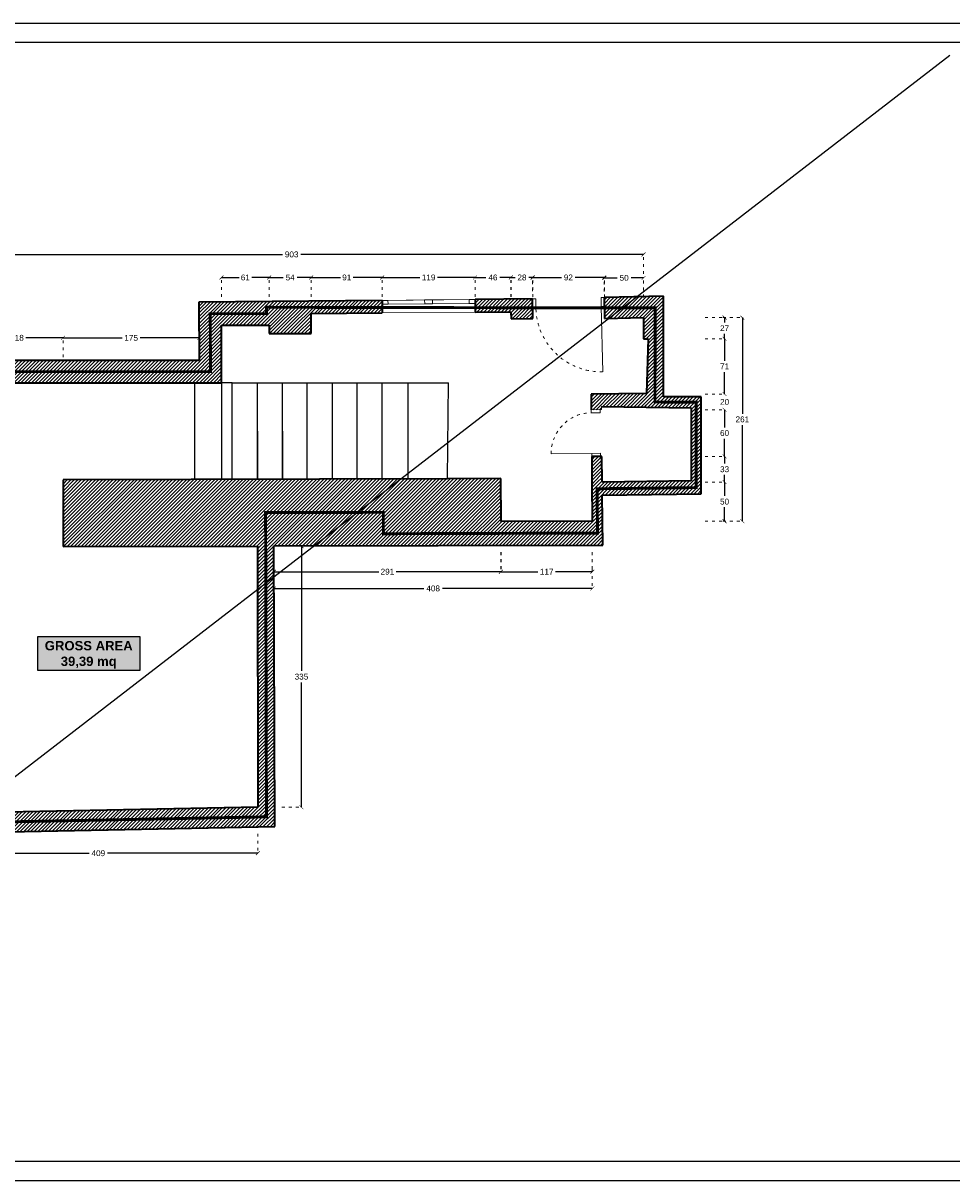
# Model space of a CAD drawing. Header units: centimetres. Extents: x -2854 to 18796, y -762 to 9238.
# Tile 164 of 173: x 5517 to 6708, y 5996 to 7481. Entities that reach past the tile are written whole.
import ezdxf

# ---------------------------------------------------------------- set-up
doc = ezdxf.new("R2010")
doc.units = ezdxf.units.CM
doc.header["$LTSCALE"] = 0.3
doc.linetypes.add('ACAD_ISO03W100', pattern=[30, 12, -18])
doc.linetypes.add('DASHDOT', pattern=[25.4, 12.7, -6.35, 0, -6.35])
for name, color, linetype in [('KK_ARC_AREAS', 1, 'Continuous'), ('XR_EXIST_DOORS-WINDOWS', 252, 'Continuous'), ('XR_EXIST_DOORS-WINDOWS_PROJECTIONS', 253, 'ACAD_ISO03W100'), ('XR_EXIST_FLOORING-STAIRS', 4, 'Continuous'), ('XR_EXIST_WALL_HATCH', 253, 'Continuous')]:
    doc.layers.add(name, color=color, linetype=linetype)
doc.layers.add('KK_DIM', color=253, linetype='Continuous', lineweight=5)
doc.layers.add('XR_EXIST_WALLS_0.2', color=2, linetype='Continuous', lineweight=20)
doc.styles.add('KIKO Milano_Bold', font='Arial Bold.ttf')
doc.styles.add('KIKO Milano_Light', font='Arial.ttf')
doc.dimstyles.new('KIKO', dxfattribs={"dimtxt": 1.5, "dimasz": 1, "dimexe": 0, "dimexo": 2, "dimgap": 0.7, "dimtad": 0, "dimtih": 1, "dimtoh": 1, "dimdec": 0, "dimzin": 0, "dimtxsty": 'KIKO Milano_Light', "dimblk": 'ARCHTICK', "dimcen": 0.09, "dimadec": 1, "dimazin": 0, "dimtfac": 1, "dimtdec": 0, "dimtix": 1, "dimtofl": 0, "dimtmove": 0, "dimatfit": 3, "dimldrblk": 'ARCHTICK', "dimfxl": 5, "dimfxlon": 1, "dimtolj": 1, "dimtzin": 0, "dimlwe": 5, "dimarcsym": 0})
pattern_1 = [(45, (5871.251, -759.636), (-2.245064, 2.245064), [])]

# ---------------------------------------------------------------- blocks, each defined once
blk = doc.blocks.new('_ArchTick')
at = {"color": 0, "linetype": 'ByBlock', "const_width": 0.15}
blk.add_lwpolyline([(-0.5, -0.5), (0.5, 0.5)], dxfattribs=at)
blk = doc.blocks.new('*D136')
at = {"layer": 'Defpoints', "color": 0, "transparency": 16777216}
for p in [(5832.5, 7154.4), (5771.5, 7093.4), (5832.5, 7093.4)]:
    blk.add_point(p, dxfattribs=at)
at = {"layer": 'KK_DIM', "color": 0, "linetype": 'ACAD_ISO03W100', "lineweight": 5, "transparency": 16777216}
for p, q in [((5771.5, 7129.4), (5771.5, 7154.4)), ((5832.5, 7129.4), (5832.5, 7154.4))]:
    blk.add_line(p, q, dxfattribs=at)
at = {"layer": 'KK_DIM', "color": 0, "lineweight": -2, "transparency": 16777216}
for p, q in [((5771.5, 7154.4), (5793.9, 7154.4)), ((5832.5, 7154.4), (5810.2, 7154.4))]:
    blk.add_line(p, q, dxfattribs=at)
at = {"layer": 'KK_DIM', "color": 0, "lineweight": -2, "transparency": 16777216, "xscale": 5, "yscale": 5, "zscale": 5, "rotation": 180}
blk.add_blockref('_ArchTick', (5771.5, 7154.4), dxfattribs=at)
at = {"layer": 'KK_DIM', "color": 0, "lineweight": -2, "transparency": 16777216, "xscale": 5, "yscale": 5, "zscale": 5}
blk.add_blockref('_ArchTick', (5832.5, 7154.4), dxfattribs=at)
at = {"layer": 'KK_DIM', "color": 0, "transparency": 16777216, "insert": (5802, 7154.4), "char_height": 7.5, "attachment_point": 5, "style": 'KIKO Milano_Light'}
blk.add_mtext('\\A1;61', dxfattribs=at)
blk = doc.blocks.new('*D137')
at = {"layer": 'Defpoints', "color": 0, "transparency": 16777216}
for p in [(5886.5, 7154.4), (5832.5, 7082.4), (5886.5, 7082.4)]:
    blk.add_point(p, dxfattribs=at)
at = {"layer": 'KK_DIM', "color": 0, "linetype": 'ACAD_ISO03W100', "lineweight": 5, "transparency": 16777216}
for p, q in [((5832.5, 7129.4), (5832.5, 7154.4)), ((5886.5, 7129.4), (5886.5, 7154.4))]:
    blk.add_line(p, q, dxfattribs=at)
at = {"layer": 'KK_DIM', "color": 0, "lineweight": -2, "transparency": 16777216}
for p, q in [((5832.5, 7154.4), (5850.7, 7154.4)), ((5886.5, 7154.4), (5868.4, 7154.4))]:
    blk.add_line(p, q, dxfattribs=at)
at = {"layer": 'KK_DIM', "color": 0, "lineweight": -2, "transparency": 16777216, "xscale": 5, "yscale": 5, "zscale": 5, "rotation": 180}
blk.add_blockref('_ArchTick', (5832.5, 7154.4), dxfattribs=at)
at = {"layer": 'KK_DIM', "color": 0, "lineweight": -2, "transparency": 16777216, "xscale": 5, "yscale": 5, "zscale": 5}
blk.add_blockref('_ArchTick', (5886.5, 7154.4), dxfattribs=at)
at = {"layer": 'KK_DIM', "color": 0, "transparency": 16777216, "insert": (5859.5, 7154.4), "char_height": 7.5, "attachment_point": 5, "style": 'KIKO Milano_Light'}
blk.add_mtext('\\A1;54', dxfattribs=at)
blk = doc.blocks.new('*D138')
at = {"layer": 'Defpoints', "color": 0, "transparency": 16777216}
for p in [(5977.5, 7154.4), (5886.5, 7108.4), (5977.5, 7109.1)]:
    blk.add_point(p, dxfattribs=at)
at = {"layer": 'KK_DIM', "color": 0, "linetype": 'ACAD_ISO03W100', "lineweight": 5, "transparency": 16777216}
for p, q in [((5886.5, 7129.4), (5886.5, 7154.4)), ((5977.5, 7129.4), (5977.5, 7154.4))]:
    blk.add_line(p, q, dxfattribs=at)
at = {"layer": 'KK_DIM', "color": 0, "lineweight": -2, "transparency": 16777216}
for p, q in [((5886.5, 7154.4), (5923.9, 7154.4)), ((5977.5, 7154.4), (5940.2, 7154.4))]:
    blk.add_line(p, q, dxfattribs=at)
at = {"layer": 'KK_DIM', "color": 0, "lineweight": -2, "transparency": 16777216, "xscale": 5, "yscale": 5, "zscale": 5, "rotation": 180}
blk.add_blockref('_ArchTick', (5886.5, 7154.4), dxfattribs=at)
at = {"layer": 'KK_DIM', "color": 0, "lineweight": -2, "transparency": 16777216, "xscale": 5, "yscale": 5, "zscale": 5}
blk.add_blockref('_ArchTick', (5977.5, 7154.4), dxfattribs=at)
at = {"layer": 'KK_DIM', "color": 0, "transparency": 16777216, "insert": (5932, 7154.4), "char_height": 7.5, "attachment_point": 5, "style": 'KIKO Milano_Light'}
blk.add_mtext('\\A1;91', dxfattribs=at)
blk = doc.blocks.new('*D139')
at = {"layer": 'Defpoints', "color": 0, "transparency": 16777216}
for p in [(6096.5, 7154.4), (5977.5, 7109.1), (6096.5, 7110)]:
    blk.add_point(p, dxfattribs=at)
at = {"layer": 'KK_DIM', "color": 0, "linetype": 'ACAD_ISO03W100', "lineweight": 5, "transparency": 16777216}
for p, q in [((5977.5, 7129.4), (5977.5, 7154.4)), ((6096.5, 7129.4), (6096.5, 7154.4))]:
    blk.add_line(p, q, dxfattribs=at)
at = {"layer": 'KK_DIM', "color": 0, "lineweight": -2, "transparency": 16777216}
for p, q in [((5977.5, 7154.4), (6025.6, 7154.4)), ((6096.5, 7154.4), (6048.5, 7154.4))]:
    blk.add_line(p, q, dxfattribs=at)
at = {"layer": 'KK_DIM', "color": 0, "lineweight": -2, "transparency": 16777216, "xscale": 5, "yscale": 5, "zscale": 5, "rotation": 180}
blk.add_blockref('_ArchTick', (5977.5, 7154.4), dxfattribs=at)
at = {"layer": 'KK_DIM', "color": 0, "lineweight": -2, "transparency": 16777216, "xscale": 5, "yscale": 5, "zscale": 5}
blk.add_blockref('_ArchTick', (6096.5, 7154.4), dxfattribs=at)
at = {"layer": 'KK_DIM', "color": 0, "transparency": 16777216, "insert": (6037, 7154.4), "char_height": 7.5, "attachment_point": 5, "style": 'KIKO Milano_Light'}
blk.add_mtext('\\A1;119', dxfattribs=at)
blk = doc.blocks.new('*D140')
at = {"layer": 'Defpoints', "color": 0, "transparency": 16777216}
for p in [(6142.5, 7154.4), (6096.5, 7110), (6142.5, 7110.4)]:
    blk.add_point(p, dxfattribs=at)
at = {"layer": 'KK_DIM', "color": 0, "linetype": 'ACAD_ISO03W100', "lineweight": 5, "transparency": 16777216}
for p, q in [((6096.5, 7129.4), (6096.5, 7154.4)), ((6142.5, 7129.4), (6142.5, 7154.4))]:
    blk.add_line(p, q, dxfattribs=at)
at = {"layer": 'KK_DIM', "color": 0, "lineweight": -2, "transparency": 16777216}
for p, q in [((6096.5, 7154.4), (6110.5, 7154.4)), ((6142.5, 7154.4), (6128.5, 7154.4))]:
    blk.add_line(p, q, dxfattribs=at)
at = {"layer": 'KK_DIM', "color": 0, "lineweight": -2, "transparency": 16777216, "xscale": 5, "yscale": 5, "zscale": 5, "rotation": 180}
blk.add_blockref('_ArchTick', (6096.5, 7154.4), dxfattribs=at)
at = {"layer": 'KK_DIM', "color": 0, "lineweight": -2, "transparency": 16777216, "xscale": 5, "yscale": 5, "zscale": 5}
blk.add_blockref('_ArchTick', (6142.5, 7154.4), dxfattribs=at)
at = {"layer": 'KK_DIM', "color": 0, "transparency": 16777216, "insert": (6119.5, 7154.4), "char_height": 7.5, "attachment_point": 5, "style": 'KIKO Milano_Light'}
blk.add_mtext('\\A1;46', dxfattribs=at)
blk = doc.blocks.new('*D141')
at = {"layer": 'Defpoints', "color": 0, "transparency": 16777216}
for p in [(6170.7, 7154.4), (6142.7, 7101.4), (6170.7, 7101.9)]:
    blk.add_point(p, dxfattribs=at)
at = {"layer": 'KK_DIM', "color": 0, "linetype": 'ACAD_ISO03W100', "lineweight": 5, "transparency": 16777216}
for p, q in [((6142.7, 7129.4), (6142.7, 7154.4)), ((6170.7, 7129.4), (6170.7, 7154.4))]:
    blk.add_line(p, q, dxfattribs=at)
at = {"layer": 'KK_DIM', "color": 0, "lineweight": -2, "transparency": 16777216}
for p, q in [((6142.7, 7154.4), (6147.8, 7154.4)), ((6170.7, 7154.4), (6165.7, 7154.4))]:
    blk.add_line(p, q, dxfattribs=at)
at = {"layer": 'KK_DIM', "color": 0, "lineweight": -2, "transparency": 16777216, "xscale": 5, "yscale": 5, "zscale": 5, "rotation": 180}
blk.add_blockref('_ArchTick', (6142.7, 7154.4), dxfattribs=at)
at = {"layer": 'KK_DIM', "color": 0, "lineweight": -2, "transparency": 16777216, "xscale": 5, "yscale": 5, "zscale": 5}
blk.add_blockref('_ArchTick', (6170.7, 7154.4), dxfattribs=at)
at = {"layer": 'KK_DIM', "color": 0, "transparency": 16777216, "insert": (6156.7, 7154.4), "char_height": 7.5, "attachment_point": 5, "style": 'KIKO Milano_Light'}
blk.add_mtext('\\A1;28', dxfattribs=at)
blk = doc.blocks.new('*D142')
at = {"layer": 'Defpoints', "color": 0, "transparency": 16777216}
for p in [(6262.2, 7154.4), (6170.3, 7126.9), (6262.2, 7126.4)]:
    blk.add_point(p, dxfattribs=at)
at = {"layer": 'KK_DIM', "color": 0, "linetype": 'ACAD_ISO03W100', "lineweight": 5, "transparency": 16777216}
for p, q in [((6170.3, 7136.9), (6170.3, 7154.4)), ((6262.2, 7136.4), (6262.2, 7154.4))]:
    blk.add_line(p, q, dxfattribs=at)
at = {"layer": 'KK_DIM', "color": 0, "lineweight": -2, "transparency": 16777216}
for p, q in [((6170.3, 7154.4), (6207.4, 7154.4)), ((6262.2, 7154.4), (6225.1, 7154.4))]:
    blk.add_line(p, q, dxfattribs=at)
at = {"layer": 'KK_DIM', "color": 0, "lineweight": -2, "transparency": 16777216, "xscale": 5, "yscale": 5, "zscale": 5, "rotation": 180}
blk.add_blockref('_ArchTick', (6170.3, 7154.4), dxfattribs=at)
at = {"layer": 'KK_DIM', "color": 0, "lineweight": -2, "transparency": 16777216, "xscale": 5, "yscale": 5, "zscale": 5}
blk.add_blockref('_ArchTick', (6262.2, 7154.4), dxfattribs=at)
at = {"layer": 'KK_DIM', "color": 0, "transparency": 16777216, "insert": (6216.2, 7154.4), "char_height": 7.5, "attachment_point": 5, "style": 'KIKO Milano_Light'}
blk.add_mtext('\\A1;92', dxfattribs=at)
blk = doc.blocks.new('*D143')
at = {"layer": 'Defpoints', "color": 0, "transparency": 16777216}
for p in [(6312.7, 7153.9), (6262.7, 7101.9), (6312.7, 7102.9)]:
    blk.add_point(p, dxfattribs=at)
at = {"layer": 'KK_DIM', "color": 0, "linetype": 'ACAD_ISO03W100', "lineweight": 5, "transparency": 16777216}
for p, q in [((6262.7, 7128.9), (6262.7, 7153.9)), ((6312.7, 7128.9), (6312.7, 7153.9))]:
    blk.add_line(p, q, dxfattribs=at)
at = {"layer": 'KK_DIM', "color": 0, "lineweight": -2, "transparency": 16777216}
for p, q in [((6262.7, 7153.9), (6278.9, 7153.9)), ((6312.7, 7153.9), (6296.6, 7153.9))]:
    blk.add_line(p, q, dxfattribs=at)
at = {"layer": 'KK_DIM', "color": 0, "lineweight": -2, "transparency": 16777216, "xscale": 5, "yscale": 5, "zscale": 5, "rotation": 180}
blk.add_blockref('_ArchTick', (6262.7, 7153.9), dxfattribs=at)
at = {"layer": 'KK_DIM', "color": 0, "lineweight": -2, "transparency": 16777216, "xscale": 5, "yscale": 5, "zscale": 5}
blk.add_blockref('_ArchTick', (6312.7, 7153.9), dxfattribs=at)
at = {"layer": 'KK_DIM', "color": 0, "transparency": 16777216, "insert": (6287.7, 7153.9), "char_height": 7.5, "attachment_point": 5, "style": 'KIKO Milano_Light'}
blk.add_mtext('\\A1;50', dxfattribs=at)
blk = doc.blocks.new('*D144')
at = {"layer": 'Defpoints', "color": 0, "transparency": 16777216}
for p in [(5410.2, 7184), (6312.7, 7102.9), (5410.2, 7019.4)]:
    blk.add_point(p, dxfattribs=at)
at = {"layer": 'KK_DIM', "color": 0, "linetype": 'ACAD_ISO03W100', "lineweight": 5, "transparency": 16777216}
for p, q in [((5410.2, 7159), (5410.2, 7184)), ((6312.7, 7159), (6312.7, 7184))]:
    blk.add_line(p, q, dxfattribs=at)
at = {"layer": 'KK_DIM', "color": 0, "lineweight": -2, "transparency": 16777216}
for p, q in [((5410.2, 7184), (5849.7, 7184)), ((6312.7, 7184), (5873.2, 7184))]:
    blk.add_line(p, q, dxfattribs=at)
at = {"layer": 'KK_DIM', "color": 0, "lineweight": -2, "transparency": 16777216, "xscale": 5, "yscale": 5, "zscale": 5, "rotation": 180}
blk.add_blockref('_ArchTick', (5410.2, 7184), dxfattribs=at)
at = {"layer": 'KK_DIM', "color": 0, "lineweight": -2, "transparency": 16777216, "xscale": 5, "yscale": 5, "zscale": 5}
blk.add_blockref('_ArchTick', (6312.7, 7184), dxfattribs=at)
at = {"layer": 'KK_DIM', "color": 0, "transparency": 16777216, "insert": (5861.4, 7184), "char_height": 7.5, "attachment_point": 5, "style": 'KIKO Milano_Light'}
blk.add_mtext('\\A1;903', dxfattribs=at)
blk = doc.blocks.new('*D150')
at = {"layer": 'Defpoints', "color": 0, "transparency": 16777216}
for p in [(5818, 6474.9), (5409, 6466.7), (5818, 6415.9)]:
    blk.add_point(p, dxfattribs=at)
at = {"layer": 'KK_DIM', "color": 0, "linetype": 'ACAD_ISO03W100', "lineweight": 5, "transparency": 16777216}
for p, q in [((5409, 6440.9), (5409, 6415.9)), ((5818, 6440.9), (5818, 6415.9))]:
    blk.add_line(p, q, dxfattribs=at)
at = {"layer": 'KK_DIM', "color": 0, "lineweight": -2, "transparency": 16777216}
for p, q in [((5409, 6415.9), (5601.6, 6415.9)), ((5818, 6415.9), (5625.4, 6415.9))]:
    blk.add_line(p, q, dxfattribs=at)
at = {"layer": 'KK_DIM', "color": 0, "lineweight": -2, "transparency": 16777216, "xscale": 5, "yscale": 5, "zscale": 5, "rotation": 180}
blk.add_blockref('_ArchTick', (5409, 6415.9), dxfattribs=at)
at = {"layer": 'KK_DIM', "color": 0, "lineweight": -2, "transparency": 16777216, "xscale": 5, "yscale": 5, "zscale": 5}
blk.add_blockref('_ArchTick', (5818, 6415.9), dxfattribs=at)
at = {"layer": 'KK_DIM', "color": 0, "transparency": 16777216, "insert": (5613.5, 6415.9), "char_height": 7.5, "attachment_point": 5, "style": 'KIKO Milano_Light'}
blk.add_mtext('\\A1;409', dxfattribs=at)
blk = doc.blocks.new('*D151')
at = {"layer": 'Defpoints', "color": 0, "transparency": 16777216}
for p in [(5817, 6809.9), (5873.9, 6809.9), (5818, 6474.9)]:
    blk.add_point(p, dxfattribs=at)
at = {"layer": 'KK_DIM', "color": 0, "linetype": 'ACAD_ISO03W100', "lineweight": 5, "transparency": 16777216}
for p, q in [((5848.9, 6809.9), (5873.9, 6809.9)), ((5848.9, 6474.9), (5873.9, 6474.9))]:
    blk.add_line(p, q, dxfattribs=at)
at = {"layer": 'KK_DIM', "color": 0, "lineweight": -2, "transparency": 16777216}
for p, q in [((5873.9, 6809.9), (5873.9, 6649.8)), ((5873.9, 6474.9), (5873.9, 6635.1))]:
    blk.add_line(p, q, dxfattribs=at)
at = {"layer": 'KK_DIM', "color": 0, "lineweight": -2, "transparency": 16777216, "xscale": 5, "yscale": 5, "zscale": 5}
for p, rotation in [((5873.9, 6809.9), 90), ((5873.9, 6474.9), 270)]:
    blk.add_blockref('_ArchTick', p, dxfattribs=dict(at, rotation=rotation))
at = {"layer": 'KK_DIM', "color": 0, "transparency": 16777216, "insert": (5873.9, 6642.4), "char_height": 7.5, "attachment_point": 5, "style": 'KIKO Milano_Light'}
blk.add_mtext('\\A1;335', dxfattribs=at)
blk = doc.blocks.new('*D152')
at = {"layer": 'Defpoints', "color": 0, "transparency": 16777216}
for p in [(6129.9, 6841.5), (6246.9, 6841.8), (6246.9, 6777)]:
    blk.add_point(p, dxfattribs=at)
at = {"layer": 'KK_DIM', "color": 0, "linetype": 'ACAD_ISO03W100', "lineweight": 5, "transparency": 16777216}
for p, q in [((6129.9, 6802), (6129.9, 6777)), ((6246.9, 6802), (6246.9, 6777))]:
    blk.add_line(p, q, dxfattribs=at)
at = {"layer": 'KK_DIM', "color": 0, "lineweight": -2, "transparency": 16777216}
for p, q in [((6129.9, 6777), (6176.9, 6777)), ((6246.9, 6777), (6199.8, 6777))]:
    blk.add_line(p, q, dxfattribs=at)
at = {"layer": 'KK_DIM', "color": 0, "lineweight": -2, "transparency": 16777216, "xscale": 5, "yscale": 5, "zscale": 5, "rotation": 180}
blk.add_blockref('_ArchTick', (6129.9, 6777), dxfattribs=at)
at = {"layer": 'KK_DIM', "color": 0, "lineweight": -2, "transparency": 16777216, "xscale": 5, "yscale": 5, "zscale": 5}
blk.add_blockref('_ArchTick', (6246.9, 6777), dxfattribs=at)
at = {"layer": 'KK_DIM', "color": 0, "transparency": 16777216, "insert": (6188.4, 6777), "char_height": 7.5, "attachment_point": 5, "style": 'KIKO Milano_Light'}
blk.add_mtext('\\A1;117', dxfattribs=at)
blk = doc.blocks.new('*D153')
at = {"layer": 'Defpoints', "color": 0, "transparency": 16777216}
for p in [(6129.7, 6896.5), (5838.7, 6810), (5838.7, 6777)]:
    blk.add_point(p, dxfattribs=at)
at = {"layer": 'KK_DIM', "color": 0, "linetype": 'ACAD_ISO03W100', "lineweight": 5, "transparency": 16777216}
for p, q in [((6129.7, 6802), (6129.7, 6777)), ((5838.7, 6800), (5838.7, 6777))]:
    blk.add_line(p, q, dxfattribs=at)
at = {"layer": 'KK_DIM', "color": 0, "lineweight": -2, "transparency": 16777216}
for p, q in [((5838.7, 6777), (5973.1, 6777)), ((6129.7, 6777), (5995.3, 6777))]:
    blk.add_line(p, q, dxfattribs=at)
at = {"layer": 'KK_DIM', "color": 0, "lineweight": -2, "transparency": 16777216, "xscale": 5, "yscale": 5, "zscale": 5, "rotation": 180}
blk.add_blockref('_ArchTick', (5838.7, 6777), dxfattribs=at)
at = {"layer": 'KK_DIM', "color": 0, "lineweight": -2, "transparency": 16777216, "xscale": 5, "yscale": 5, "zscale": 5}
blk.add_blockref('_ArchTick', (6129.7, 6777), dxfattribs=at)
at = {"layer": 'KK_DIM', "color": 0, "transparency": 16777216, "insert": (5984.2, 6777), "char_height": 7.5, "attachment_point": 5, "style": 'KIKO Milano_Light'}
blk.add_mtext('\\A1;291', dxfattribs=at)
blk = doc.blocks.new('*D154')
at = {"layer": 'Defpoints', "color": 0, "transparency": 16777216}
for p in [(6246.9, 6841.8), (5838.7, 6810), (6246.9, 6755.5)]:
    blk.add_point(p, dxfattribs=at)
at = {"layer": 'KK_DIM', "color": 0, "linetype": 'ACAD_ISO03W100', "lineweight": 5, "transparency": 16777216}
for p, q in [((5838.7, 6780.5), (5838.7, 6755.5)), ((6246.9, 6780.5), (6246.9, 6755.5))]:
    blk.add_line(p, q, dxfattribs=at)
at = {"layer": 'KK_DIM', "color": 0, "lineweight": -2, "transparency": 16777216}
for p, q in [((5838.7, 6755.5), (6030.9, 6755.5)), ((6246.9, 6755.5), (6054.7, 6755.5))]:
    blk.add_line(p, q, dxfattribs=at)
at = {"layer": 'KK_DIM', "color": 0, "lineweight": -2, "transparency": 16777216, "xscale": 5, "yscale": 5, "zscale": 5, "rotation": 180}
blk.add_blockref('_ArchTick', (5838.7, 6755.5), dxfattribs=at)
at = {"layer": 'KK_DIM', "color": 0, "lineweight": -2, "transparency": 16777216, "xscale": 5, "yscale": 5, "zscale": 5}
blk.add_blockref('_ArchTick', (6246.9, 6755.5), dxfattribs=at)
at = {"layer": 'KK_DIM', "color": 0, "transparency": 16777216, "insert": (6042.8, 6755.5), "char_height": 7.5, "attachment_point": 5, "style": 'KIKO Milano_Light'}
blk.add_mtext('\\A1;408', dxfattribs=at)
blk = doc.blocks.new('*D155')
at = {"layer": 'Defpoints', "color": 0, "transparency": 16777216}
for p in [(6246.1, 6924.8), (6416.5, 6924.8), (6259.4, 6892)]:
    blk.add_point(p, dxfattribs=at)
at = {"layer": 'KK_DIM', "color": 0, "linetype": 'ACAD_ISO03W100', "lineweight": 5, "transparency": 16777216}
for p, q in [((6391.5, 6924.8), (6416.5, 6924.8)), ((6391.5, 6892), (6416.5, 6892))]:
    blk.add_line(p, q, dxfattribs=at)
at = {"layer": 'KK_DIM', "color": 0, "lineweight": -2, "transparency": 16777216}
for p, q in [((6416.5, 6924.8), (6416.5, 6915.7)), ((6416.5, 6892), (6416.5, 6901.1))]:
    blk.add_line(p, q, dxfattribs=at)
at = {"layer": 'KK_DIM', "color": 0, "lineweight": -2, "transparency": 16777216, "xscale": 5, "yscale": 5, "zscale": 5}
for p, rotation in [((6416.5, 6924.8), 90), ((6416.5, 6892), 270)]:
    blk.add_blockref('_ArchTick', p, dxfattribs=dict(at, rotation=rotation))
at = {"layer": 'KK_DIM', "color": 0, "transparency": 16777216, "insert": (6416.5, 6908.4), "char_height": 7.5, "attachment_point": 5, "style": 'KIKO Milano_Light'}
blk.add_mtext('\\A1;33', dxfattribs=at)
blk = doc.blocks.new('*D156')
at = {"layer": 'Defpoints', "color": 0, "transparency": 16777216}
for p in [(6245.6, 6984.8), (6416.5, 6984.8), (6246.1, 6924.8)]:
    blk.add_point(p, dxfattribs=at)
at = {"layer": 'KK_DIM', "color": 0, "linetype": 'ACAD_ISO03W100', "lineweight": 5, "transparency": 16777216}
for p, q in [((6391.5, 6984.8), (6416.5, 6984.8)), ((6391.5, 6924.8), (6416.5, 6924.8))]:
    blk.add_line(p, q, dxfattribs=at)
at = {"layer": 'KK_DIM', "color": 0, "lineweight": -2, "transparency": 16777216}
for p, q in [((6416.5, 6984.8), (6416.5, 6962.2)), ((6416.5, 6924.8), (6416.5, 6947.5))]:
    blk.add_line(p, q, dxfattribs=at)
at = {"layer": 'KK_DIM', "color": 0, "lineweight": -2, "transparency": 16777216, "xscale": 5, "yscale": 5, "zscale": 5}
for p, rotation in [((6416.5, 6984.8), 90), ((6416.5, 6924.8), 270)]:
    blk.add_blockref('_ArchTick', p, dxfattribs=dict(at, rotation=rotation))
at = {"layer": 'KK_DIM', "color": 0, "transparency": 16777216, "insert": (6416.5, 6954.8), "char_height": 7.5, "attachment_point": 5, "style": 'KIKO Milano_Light'}
blk.add_mtext('\\A1;60', dxfattribs=at)
blk = doc.blocks.new('*D157')
at = {"layer": 'Defpoints', "color": 0, "transparency": 16777216}
for p in [(6245.4, 7004.8), (6416.5, 7004.8), (6245.6, 6984.8)]:
    blk.add_point(p, dxfattribs=at)
at = {"layer": 'KK_DIM', "color": 0, "lineweight": -2, "transparency": 16777216}
for p, q in [((6416.5, 7004.8), (6416.5, 7009.8)), ((6416.5, 6984.8), (6416.5, 6979.8))]:
    blk.add_line(p, q, dxfattribs=at)
at = {"layer": 'KK_DIM', "color": 0, "linetype": 'ACAD_ISO03W100', "lineweight": 5, "transparency": 16777216}
for p, q in [((6391.5, 7004.8), (6416.5, 7004.8)), ((6391.5, 6984.8), (6416.5, 6984.8))]:
    blk.add_line(p, q, dxfattribs=at)
at = {"layer": 'KK_DIM', "color": 0, "lineweight": -2, "transparency": 16777216, "xscale": 5, "yscale": 5, "zscale": 5}
for p, rotation in [((6416.5, 7004.8), 270), ((6416.5, 6984.8), 90)]:
    blk.add_blockref('_ArchTick', p, dxfattribs=dict(at, rotation=rotation))
at = {"layer": 'KK_DIM', "color": 0, "transparency": 16777216, "insert": (6416.5, 6994.8), "char_height": 7.5, "attachment_point": 5, "style": 'KIKO Milano_Light'}
blk.add_mtext('\\A1;20', dxfattribs=at)
blk = doc.blocks.new('*D158')
at = {"layer": 'Defpoints', "color": 0, "transparency": 16777216}
for p in [(6312.4, 7075.9), (6416.5, 7075.9), (6245.4, 7004.8)]:
    blk.add_point(p, dxfattribs=at)
at = {"layer": 'KK_DIM', "color": 0, "linetype": 'ACAD_ISO03W100', "lineweight": 5, "transparency": 16777216}
for p, q in [((6391.5, 7075.9), (6416.5, 7075.9)), ((6391.5, 7004.8), (6416.5, 7004.8))]:
    blk.add_line(p, q, dxfattribs=at)
at = {"layer": 'KK_DIM', "color": 0, "lineweight": -2, "transparency": 16777216}
for p, q in [((6416.5, 7075.9), (6416.5, 7047.6)), ((6416.5, 7004.8), (6416.5, 7033.1))]:
    blk.add_line(p, q, dxfattribs=at)
at = {"layer": 'KK_DIM', "color": 0, "lineweight": -2, "transparency": 16777216, "xscale": 5, "yscale": 5, "zscale": 5}
for p, rotation in [((6416.5, 7075.9), 90), ((6416.5, 7004.8), 270)]:
    blk.add_blockref('_ArchTick', p, dxfattribs=dict(at, rotation=rotation))
at = {"layer": 'KK_DIM', "color": 0, "transparency": 16777216, "insert": (6416.5, 7040.4), "char_height": 7.5, "attachment_point": 5, "style": 'KIKO Milano_Light'}
blk.add_mtext('\\A1;71', dxfattribs=at)
blk = doc.blocks.new('*D159')
at = {"layer": 'Defpoints', "color": 0, "transparency": 16777216}
for p in [(6312.7, 7102.9), (6416.5, 7102.9), (6312.4, 7075.9)]:
    blk.add_point(p, dxfattribs=at)
at = {"layer": 'KK_DIM', "color": 0, "linetype": 'ACAD_ISO03W100', "lineweight": 5, "transparency": 16777216}
for p, q in [((6391.5, 7102.9), (6416.5, 7102.9)), ((6391.5, 7075.9), (6416.5, 7075.9))]:
    blk.add_line(p, q, dxfattribs=at)
at = {"layer": 'KK_DIM', "color": 0, "lineweight": -2, "transparency": 16777216}
for p, q in [((6416.5, 7102.9), (6416.5, 7096.7)), ((6416.5, 7075.9), (6416.5, 7082.2))]:
    blk.add_line(p, q, dxfattribs=at)
at = {"layer": 'KK_DIM', "color": 0, "lineweight": -2, "transparency": 16777216, "xscale": 5, "yscale": 5, "zscale": 5}
for p, rotation in [((6416.5, 7102.9), 90), ((6416.5, 7075.9), 270)]:
    blk.add_blockref('_ArchTick', p, dxfattribs=dict(at, rotation=rotation))
at = {"layer": 'KK_DIM', "color": 0, "transparency": 16777216, "insert": (6416.5, 7089.4), "char_height": 7.5, "attachment_point": 5, "style": 'KIKO Milano_Light'}
blk.add_mtext('\\A1;27', dxfattribs=at)
blk = doc.blocks.new('*D160')
at = {"layer": 'Defpoints', "color": 0, "transparency": 16777216}
for p in [(6312.7, 7102.9), (6246.9, 6841.8), (6439.3, 6841.8)]:
    blk.add_point(p, dxfattribs=at)
at = {"layer": 'KK_DIM', "color": 0, "linetype": 'ACAD_ISO03W100', "lineweight": 5, "transparency": 16777216}
for p, q in [((6414.3, 7102.9), (6439.3, 7102.9)), ((6414.3, 6841.8), (6439.3, 6841.8))]:
    blk.add_line(p, q, dxfattribs=at)
at = {"layer": 'KK_DIM', "color": 0, "lineweight": -2, "transparency": 16777216}
for p, q in [((6439.3, 7102.9), (6439.3, 6979.7)), ((6439.3, 6841.8), (6439.3, 6965))]:
    blk.add_line(p, q, dxfattribs=at)
at = {"layer": 'KK_DIM', "color": 0, "lineweight": -2, "transparency": 16777216, "xscale": 5, "yscale": 5, "zscale": 5}
for p, rotation in [((6439.3, 7102.9), 90), ((6439.3, 6841.8), 270)]:
    blk.add_blockref('_ArchTick', p, dxfattribs=dict(at, rotation=rotation))
at = {"layer": 'KK_DIM', "color": 0, "transparency": 16777216, "insert": (6439.3, 6972.4), "char_height": 7.5, "attachment_point": 5, "style": 'KIKO Milano_Light'}
blk.add_mtext('\\A1;261', dxfattribs=at)
blk = doc.blocks.new('*D186')
at = {"layer": 'Defpoints', "color": 0, "transparency": 16777216}
for p in [(6259.4, 6892), (6246.9, 6841.8), (6416.5, 6841.8)]:
    blk.add_point(p, dxfattribs=at)
at = {"layer": 'KK_DIM', "color": 0, "linetype": 'ACAD_ISO03W100', "lineweight": 5, "transparency": 16777216}
for p, q in [((6391.5, 6892), (6416.5, 6892)), ((6391.5, 6841.8), (6416.5, 6841.8))]:
    blk.add_line(p, q, dxfattribs=at)
at = {"layer": 'KK_DIM', "color": 0, "lineweight": -2, "transparency": 16777216}
for p, q in [((6416.5, 6892), (6416.5, 6874.2)), ((6416.5, 6841.8), (6416.5, 6859.6))]:
    blk.add_line(p, q, dxfattribs=at)
at = {"layer": 'KK_DIM', "color": 0, "lineweight": -2, "transparency": 16777216, "xscale": 5, "yscale": 5, "zscale": 5}
for p, rotation in [((6416.5, 6892), 90), ((6416.5, 6841.8), 270)]:
    blk.add_blockref('_ArchTick', p, dxfattribs=dict(at, rotation=rotation))
at = {"layer": 'KK_DIM', "color": 0, "transparency": 16777216, "insert": (6416.5, 6866.9), "char_height": 7.5, "attachment_point": 5, "style": 'KIKO Milano_Light'}
blk.add_mtext('\\A1;50', dxfattribs=at)
blk = doc.blocks.new('*D187')
at = {"layer": 'Defpoints', "color": 0, "transparency": 16777216}
for p in [(5568.2, 7077), (5450.2, 6894.5), (5568.2, 6894.8)]:
    blk.add_point(p, dxfattribs=at)
at = {"layer": 'KK_DIM', "color": 0, "linetype": 'ACAD_ISO03W100', "lineweight": 5, "transparency": 16777216}
for p, q in [((5450.2, 7052), (5450.2, 7077)), ((5568.2, 7052), (5568.2, 7077))]:
    blk.add_line(p, q, dxfattribs=at)
at = {"layer": 'KK_DIM', "color": 0, "lineweight": -2, "transparency": 16777216}
for p, q in [((5450.2, 7077), (5497.7, 7077)), ((5568.2, 7077), (5520.6, 7077))]:
    blk.add_line(p, q, dxfattribs=at)
at = {"layer": 'KK_DIM', "color": 0, "lineweight": -2, "transparency": 16777216, "xscale": 5, "yscale": 5, "zscale": 5, "rotation": 180}
blk.add_blockref('_ArchTick', (5450.2, 7077), dxfattribs=at)
at = {"layer": 'KK_DIM', "color": 0, "lineweight": -2, "transparency": 16777216, "xscale": 5, "yscale": 5, "zscale": 5}
blk.add_blockref('_ArchTick', (5568.2, 7077), dxfattribs=at)
at = {"layer": 'KK_DIM', "color": 0, "transparency": 16777216, "insert": (5509.2, 7077), "char_height": 7.5, "attachment_point": 5, "style": 'KIKO Milano_Light'}
blk.add_mtext('\\A1;118', dxfattribs=at)
blk = doc.blocks.new('*D188')
at = {"layer": 'Defpoints', "color": 0, "transparency": 16777216}
for p in [(5743, 7077), (5743, 7047.9), (5568.2, 6894.8)]:
    blk.add_point(p, dxfattribs=at)
at = {"layer": 'KK_DIM', "color": 0, "linetype": 'ACAD_ISO03W100', "lineweight": 5, "transparency": 16777216}
for p, q in [((5568.2, 7052), (5568.2, 7077)), ((5743, 7057.9), (5743, 7077))]:
    blk.add_line(p, q, dxfattribs=at)
at = {"layer": 'KK_DIM', "color": 0, "lineweight": -2, "transparency": 16777216}
for p, q in [((5568.2, 7077), (5644.1, 7077)), ((5743, 7077), (5667.1, 7077))]:
    blk.add_line(p, q, dxfattribs=at)
at = {"layer": 'KK_DIM', "color": 0, "lineweight": -2, "transparency": 16777216, "xscale": 5, "yscale": 5, "zscale": 5, "rotation": 180}
blk.add_blockref('_ArchTick', (5568.2, 7077), dxfattribs=at)
at = {"layer": 'KK_DIM', "color": 0, "lineweight": -2, "transparency": 16777216, "xscale": 5, "yscale": 5, "zscale": 5}
blk.add_blockref('_ArchTick', (5743, 7077), dxfattribs=at)
at = {"layer": 'KK_DIM', "color": 0, "transparency": 16777216, "insert": (5655.6, 7077), "char_height": 7.5, "attachment_point": 5, "style": 'KIKO Milano_Light'}
blk.add_mtext('\\A1;175', dxfattribs=at)

msp = doc.modelspace()

# ---------------------------------------------------------------- hatches: boundary and pattern name
at = {"layer": 'XR_EXIST_WALL_HATCH'}
h = msp.add_hatch(dxfattribs=at)
h.set_pattern_fill('ANSI31', color=256)
h.set_pattern_definition(pattern_1)
h.paths.add_polyline_path([(5743, 7047.9), (5390.1, 7047.9), (5390.1, 6441.4), (5839.8, 6450.4), (5838.7, 6810), (6260.5, 6811.2), (6259.7, 6875.1), (6386.6, 6876.7), (6386.6, 7001.5), (6338.3, 7001.5), (6338.3, 7130.5), (6262.2, 7128.9), (6262.4, 7115.9), (6262.7, 7101.9), (6312.7, 7102.9), (6312.4, 7075.9), (6318.4, 7075.8), (6316.1, 6988.2), (6373.6, 6987.4), (6373.5, 6893.4), (6246.4, 6891.8), (6246.9, 6841.8), (6129.9, 6841.5), (6129.7, 6896.5), (6061.3, 6896.3), (5568.2, 6894.8), (5568.4, 6809.2), (5817.4, 6809.9), (5818, 6474.9), (5409, 6466.7), (5409.1, 6577.2), (5409.4, 6808.7), (5450.4, 6808.9), (5450.2, 6894.5), (5410.2, 6894.4), (5410.2, 7019.4), (5410.2, 7019.4), (5771.5, 7019.4), (5771.5, 7093.4), (5832.5, 7093.4), (5832.5, 7082.4), (5886.5, 7082.4), (5886.5, 7108.4), (5977.5, 7109.1), (5977.4, 7125), (5742.3, 7122.7)])
h = msp.add_hatch(dxfattribs=at)
h.set_pattern_fill('ANSI31', color=256)
h.set_pattern_definition(pattern_1)
h.paths.add_polyline_path([(6142.7, 7101.4), (6170.7, 7101.9), (6170.5, 7113.9), (6170.2, 7126.9), (6096.5, 7126.2), (6096.5, 7110), (6142.5, 7110.4)])
h = msp.add_hatch(dxfattribs=at)
h.set_pattern_fill('ANSI31', color=256)
h.set_pattern_definition(pattern_1)
h.paths.add_polyline_path([(6245.4, 7004.8), (6245.6, 6984.8), (6258.6, 6984.9), (6258.6, 6988.9), (6316.1, 6988.2), (6316.5, 7005.5)])
h = msp.add_hatch(dxfattribs=at)
h.set_pattern_fill('ANSI31', color=256)
h.set_pattern_definition(pattern_1)
h.paths.add_polyline_path([(6246.1, 6924.8), (6246.4, 6891.8), (6259.4, 6892), (6259.1, 6924.9), (6252.6, 6924.9)])

# ---------------------------------------------------------------- linework, layer by layer
msp.add_lwpolyline([(4846.2, 5995.7), (4846.2, 7480.7), (6946.2, 7480.7), (6946.2, 5995.7)], close=True)
msp.add_lwpolyline([(4871.2, 6030.7, 0.416298), (4881.3, 6020.7), (6731.2, 6020.7, -0.414214), (6721.2, 6030.7), (6721.2, 7455.7), (4881.2, 7455.7, 0.414213), (4871.2, 7445.7)], format="xyb", close=True)
msp.add_lwpolyline([(4887.1, 6036.5), (6705.3, 7439.8)])
at = {"layer": 'KK_ARC_AREAS', "color": 14, "linetype": 'DASHDOT', "true_color": 0xa50000, "const_width": 3.75}
msp.add_lwpolyline([(5399.8, 6454.2), (5399.8, 7033.6), (5757.3, 7033.6), (5757, 7108), (5829, 7108), (5829, 7116.2), (6262.4, 7115.4), (6327.4, 7115.4), (6327.3, 6994.7), (6380.1, 6994.4), (6380.1, 6987.3), (6380.1, 6884.9), (6253, 6883.4), (6253.6, 6826.6), (6129.9, 6826.2), (5979, 6825.7), (5978.9, 6853.2), (5827.9, 6852.8), (5828.1, 6810), (5829.1, 6462.6), (5399.8, 6454.2)], close=True, dxfattribs=at)
at = {"layer": 'XR_EXIST_DOORS-WINDOWS', "linetype": 'Continuous', "lineweight": 13}
for p, q in [((6258.2, 7128.8), (6262.2, 7128.9)), ((6258.4, 7117.3), (6258.2, 7128.8)), ((6096.4, 7126.2), (5977.4, 7125)), ((5984.9, 7125.1), (5977.4, 7125)), ((5977.5, 7120), (5985, 7120.1)), ((5977.5, 7120), (5977.6, 7109.1)), ((6031.9, 7125.6), (5984.9, 7125.1)), ((5985, 7120.1), (5984.9, 7125.1)), ((5985, 7120.1), (6032, 7120.6)), ((6036.9, 7125.6), (6031.9, 7125.6)), ((6031.9, 7125.6), (6032, 7120.6)), ((6032, 7120.6), (6037, 7120.6)), ((6041.9, 7125.7), (6036.9, 7125.6)), ((6037, 7120.6), (6042, 7120.7)), ((6088.9, 7126.1), (6041.9, 7125.7)), ((6042, 7120.7), (6041.9, 7125.7)), ((6042, 7120.7), (6089, 7121.1)), ((6096.4, 7126.2), (6088.9, 7126.1)), ((6088.9, 7126.1), (6089, 7121.1)), ((6089, 7121.1), (6096.5, 7121.2)), ((6170.3, 7126.9), (6174.3, 7127)), ((6170.3, 7126.9), (6170.5, 7115.4)), ((6174.5, 7115.5), (6170.5, 7115.4)), ((6174.3, 7127), (6174.5, 7115.5)), ((6262.4, 7117.4), (6258.4, 7117.3)), ((6258.4, 7117.3), (6260.2, 7033.4)), ((5977.6, 7109.1), (6096.5, 7110)), ((6245.6, 6984.8), (6257.1, 6984.9)), ((6245.6, 6980.8), (6245.6, 6984.8)), ((6257.1, 6980.9), (6245.6, 6980.8)), ((6257.1, 6984.9), (6257.1, 6980.9)), ((6246.1, 6928.8), (6194.1, 6928.4)), ((6246.1, 6928.8), (6257.6, 6928.9)), ((6246.1, 6924.8), (6246.1, 6928.8)), ((6246.1, 6924.8), (6257.6, 6924.9)), ((6257.6, 6928.9), (6257.6, 6924.9))]:
    msp.add_line(p, q, dxfattribs=at)
at = {"layer": 'XR_EXIST_DOORS-WINDOWS_PROJECTIONS', "linetype": 'ACAD_ISO03W100', "lineweight": 13, "extrusion": (0, 0, -1)}
for centre, major_axis, start_param, end_param in [((6258.4, 7117.3), (-59.3, 59.3), 3.906018, 5.476814), ((6246.1, 6928.8), (36.8, 36.8), 3.918132, 5.488929)]:
    msp.add_ellipse(centre, major_axis=major_axis, ratio=1, start_param=start_param, end_param=end_param, dxfattribs=at)
at = {"layer": 'XR_EXIST_FLOORING-STAIRS'}
for points in [[(5737.2, 6895.3), (5737.2, 7019.4)], [(5771.5, 7019.4), (5771.5, 7019.4)], [(5771.5, 7019.4), (5771.5, 6976.1), (5771.5, 6895.4)], [(5785.2, 7019.4), (5771.5, 7019.4)], [(5785.2, 6895.5), (5785.2, 7019.4), (5817.2, 7019.4), (5817.4, 6895.6)], [(5817.4, 6895.6), (5817.4, 7019.4), (5849.4, 7019.4), (5849.6, 6895.7)], [(5849.6, 6895.7), (5849.6, 7019.4), (5881.2, 7019.4)], [(5881.2, 6895.8), (5881.2, 7019.4), (5913.2, 7019.4), (5913.5, 6895.8)], [(5913.6, 6895.8), (5913.6, 7019.4), (5945.6, 7019.4)], [(5945.6, 6895.9), (5945.6, 7019.4), (5977.6, 7019.4)], [(5977.6, 6896), (5977.6, 7019.4), (6010.6, 7019.4)], [(6010.6, 6896.1), (6010.6, 7019.4), (6062.6, 7019.4)], [(6061.2, 6896.3), (6062.6, 7019.4), (6062.6, 7019.4)]]:
    msp.add_lwpolyline(points, dxfattribs=at)
at = {"layer": 'XR_EXIST_WALLS_0.2', "linetype": 'Continuous', "lineweight": 35}
msp.add_line((5977.5, 7120), (5977.6, 7109.1), dxfattribs=at)
at = {"layer": 'XR_EXIST_WALLS_0.2', "linetype": 'Continuous', "lineweight": 35, "flags": 128}
for points in [[(6338.3, 7130.5), (6262.2, 7128.9)], [(6262.2, 7128.9), (6262.7, 7101.9)], [(6338.3, 7001.5), (6338.3, 7130.5)], [(5977.4, 7125), (5742.3, 7122.7)], [(5742.3, 7122.7), (5743, 7047.9)], [(5977.4, 7125), (5977.5, 7109.1)], [(6170.2, 7126.9), (6096.5, 7126.2)], [(6096.5, 7126.2), (6096.5, 7110)], [(6170.7, 7101.9), (6170.2, 7126.9)], [(5886.5, 7108.4), (5977.5, 7109.1)], [(5886.5, 7082.4), (5886.5, 7108.4)], [(6096.5, 7110), (6142.5, 7110.4)], [(6142.5, 7110.4), (6142.7, 7101.4)], [(6142.7, 7101.4), (6170.7, 7101.9)], [(6262.7, 7101.9), (6312.7, 7102.9)], [(6312.7, 7102.9), (6312.4, 7075.9)], [(5771.5, 7019.4), (5771.5, 7093.4)], [(5771.5, 7093.4), (5832.5, 7093.4)], [(5832.5, 7093.4), (5832.5, 7082.4)], [(5832.5, 7082.4), (5886.5, 7082.4)], [(6312.4, 7075.9), (6318.4, 7075.8)], [(6318.4, 7075.8), (6316.5, 7005.5)], [(5743, 7047.9), (5390.1, 7047.9)], [(5410.2, 7019.4), (5771.5, 7019.4)], [(6316.5, 7005.5), (6245.4, 7004.8)], [(6245.4, 7004.8), (6245.6, 6984.8)], [(6386.6, 7001.5), (6338.3, 7001.5)], [(6386.6, 6876.7), (6386.6, 7001.5)], [(6258.6, 6988.9), (6316.1, 6988.2)], [(6316.1, 6988.2), (6373.6, 6987.4)], [(6373.6, 6987.4), (6373.5, 6893.4)], [(6259.1, 6924.9), (6246.1, 6924.8)], [(6246.1, 6924.8), (6246.4, 6891.8)], [(6259.4, 6892), (6259.1, 6924.9)], [(6061.3, 6896.3), (5568.2, 6894.8)], [(5568.2, 6894.8), (5568.4, 6809.2)], [(6129.7, 6896.5), (6061.3, 6896.3)], [(6129.9, 6841.5), (6129.7, 6896.5)], [(6246.4, 6891.8), (6246.9, 6841.8)], [(6373.5, 6893.4), (6259.4, 6892)], [(6259.7, 6875.1), (6386.6, 6876.7)], [(6260.5, 6811.2), (6259.7, 6875.1)], [(6246.9, 6841.8), (6129.9, 6841.5)], [(5568.4, 6809.2), (5817.4, 6809.9)], [(5817.4, 6809.9), (5818, 6474.9)], [(5838.7, 6810), (6260.5, 6811.2)], [(5839.8, 6450.4), (5838.7, 6810)], [(5818, 6474.9), (5409, 6466.7)], [(5390.1, 6441.4), (5839.8, 6450.4)]]:
    msp.add_lwpolyline(points, dxfattribs=at)
at = {"layer": 'XR_EXIST_WALLS_0.2'}
for points in [[(6258.6, 6984.9), (6245.6, 6984.8)], [(6258.6, 6988.9), (6258.6, 6984.9)]]:
    msp.add_lwpolyline(points, dxfattribs=at)

# ---------------------------------------------------------------- texts
at = {"layer": 'KK_ARC_AREAS', "color": 0, "insert": (5601.2, 6670.3), "char_height": 12, "attachment_point": 5, "style": 'KIKO Milano_Bold', "bg_fill": 17, "box_fill_scale": 1.5, "bg_fill_color": 7, "bg_fill_true_color": 16777215, "bg_fill_transparency": 0}
msp.add_mtext_dynamic_manual_height_columns('{\\C256;\\c0;GROSS AREA\\P39,39 mq}', width=118.914, gutter_width=250, heights=[0], dxfattribs=at)

# ---------------------------------------------------------------- dimensions: what is measured, and where the dimension line sits
at = {"layer": 'KK_DIM'}
for base, p1, p2, picture, middle in [((5410.1662, 7184.0443), (6312.7178, 7102.9215), (5410.1662, 7019.3802), '*D144', (5861.442, 7184.0443)), ((5832.5, 7154.4), (5771.5, 7093.4), (5832.5, 7093.4), '*D136', (5802, 7154.4)), ((5886.5, 7154.4), (5832.5, 7082.4), (5886.5, 7082.4), '*D137', (5859.5, 7154.4)), ((5977.5, 7154.4), (5886.5, 7108.4), (5977.5, 7109.1), '*D138', (5932, 7154.4)), ((6096.5, 7154.4), (5977.5, 7109.1), (6096.5, 7110), '*D139', (6037, 7154.4)), ((6142.5, 7154.4), (6096.5, 7110), (6142.5, 7110.4), '*D140', (6119.5, 7154.4)), ((6170.7, 7154.4), (6142.7, 7101.4), (6170.7, 7101.9), '*D141', (6156.7, 7154.4)), ((6262.2, 7154.4), (6170.3, 7126.9), (6262.2, 7126.4), '*D142', (6216.2, 7154.4)), ((6312.7, 7153.9), (6262.7, 7101.9), (6312.7, 7102.9), '*D143', (6287.7, 7153.9)), ((5568.2, 7077), (5450.2, 6894.5), (5568.2, 6894.8), '*D187', (5509.2, 7077)), ((5743, 7077), (5568.2, 6894.8), (5743, 7047.9), '*D188', (5655.6, 7077)), ((5838.7, 6777), (6129.7, 6896.5), (5838.7, 6810), '*D153', (5984.2, 6777)), ((6246.9, 6755.5), (5838.7, 6810), (6246.9, 6841.8), '*D154', (6042.8, 6755.5)), ((6246.9, 6777), (6129.9, 6841.5), (6246.9, 6841.8), '*D152', (6188.4, 6777)), ((5818, 6415.9), (5409, 6466.7), (5818, 6474.9), '*D150', (5613.5, 6415.9))]:
    dim = msp.add_linear_dim(base=base, p1=p1, p2=p2, dimstyle='KIKO', override={"dimscale": 0, "dimpost": '\\X', "dimcen": 0.0018}, dxfattribs=at)
    dim.commit()
    dim.dimension.update_dxf_attribs({"geometry": picture, "text_midpoint": middle})
for base, p1, p2, picture, middle in [((6439.3, 6841.8), (6312.7, 7102.9), (6246.9, 6841.8), '*D160', (6439.3, 6972.4)), ((6416.5, 7102.9), (6312.4, 7075.9), (6312.7, 7102.9), '*D159', (6416.5, 7089.4)), ((6416.5, 7075.9), (6245.4, 7004.8), (6312.4, 7075.9), '*D158', (6416.5, 7040.4)), ((6416.5, 7004.8), (6245.6, 6984.8), (6245.4, 7004.8), '*D157', (6416.5, 6994.8)), ((6416.5, 6984.8), (6246.1, 6924.8), (6245.6, 6984.8), '*D156', (6416.5, 6954.8)), ((6416.5, 6924.8), (6259.4, 6892), (6246.1, 6924.8), '*D155', (6416.5, 6908.4)), ((6416.5, 6841.8), (6259.4, 6892), (6246.9, 6841.8), '*D186', (6416.5, 6866.9)), ((5873.9, 6809.9), (5818, 6474.9), (5817, 6809.9), '*D151', (5873.9, 6642.4))]:
    dim = msp.add_linear_dim(base=base, p1=p1, p2=p2, angle=90, dimstyle='KIKO', override={"dimscale": 0, "dimpost": '\\X', "dimcen": 0.0018}, dxfattribs=at)
    dim.commit()
    dim.dimension.update_dxf_attribs({"geometry": picture, "text_midpoint": middle})

doc.saveas('drawing.dxf')
